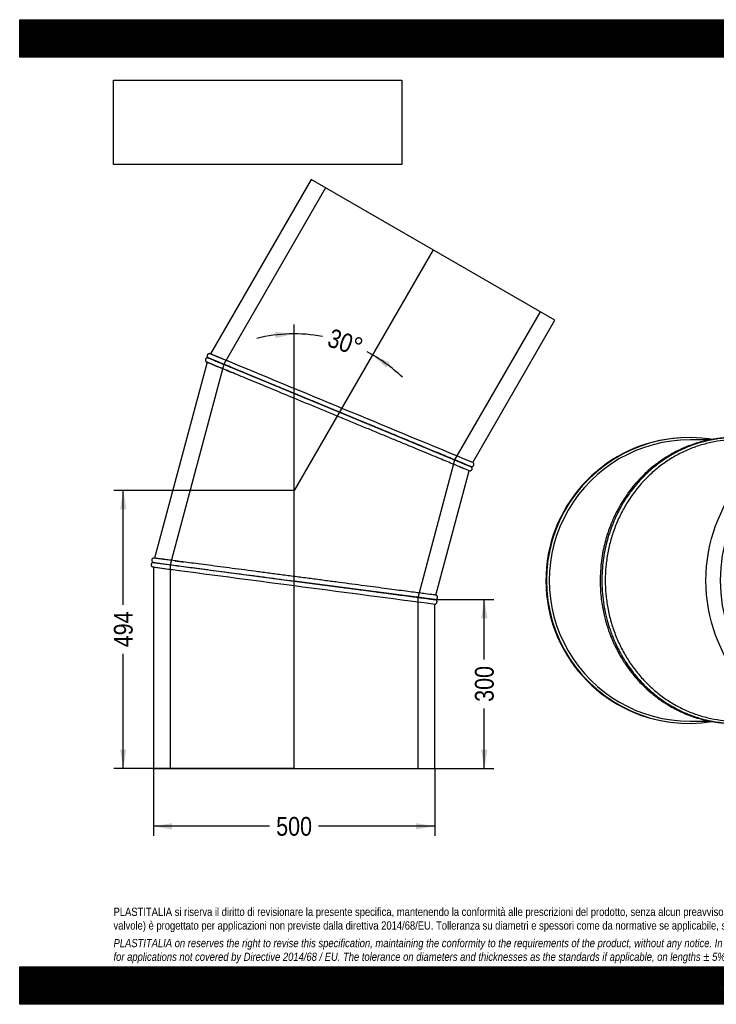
# Model space of a CAD drawing. Header units: millimetres. Extents: x 0 to 2475, y 0 to 1750.
# Tile 1 of 2: x 0 to 1237, y 0 to 1750. Entities that reach past the tile are written whole.
import ezdxf
from ezdxf.enums import TextEntityAlignment as Align
from ezdxf.lldxf.tags import DXFTag

# ---------------------------------------------------------------- set-up
doc = ezdxf.new("R2010")
doc.units = ezdxf.units.MM
doc.header["$LTSCALE"] = 8.333333
for name, color, linetype in [('Default', 7, 'Continuous'), ('DV1_Default', 7, 'Continuous'), ('TUBO_X_GOMITO_30', 7, 'Continuous')]:
    doc.layers.add(name, color=color, linetype=linetype)
doc.styles.add('SEACAD_Arial_Narrow', font='ARIALN.TTF')
tags = doc.linetypes.add('HIDDEN2', pattern=[4.7625, 3.175, -1.5875]).pattern_tags.tags
tags[6:7] = [DXFTag(74, 4), DXFTag(75, 0), DXFTag(340, '0'), DXFTag(46, 0.0), DXFTag(50, 0.0), DXFTag(44, 0.0), DXFTag(45, 0.0)]
tags[4:5] = [DXFTag(74, 4), DXFTag(75, 0), DXFTag(340, '0'), DXFTag(46, 0.0), DXFTag(50, 0.0), DXFTag(44, 0.0), DXFTag(45, 0.0)]
tags = doc.linetypes.add('PHANTOM2', pattern=[31.75, 15.875, -3.175, 3.175, -3.175, 3.175, -3.175]).pattern_tags.tags
tags[14:15] = [DXFTag(74, 4), DXFTag(75, 0), DXFTag(340, '0'), DXFTag(46, 0.0), DXFTag(50, 0.0), DXFTag(44, 0.0), DXFTag(45, 0.0)]
tags[12:13] = [DXFTag(74, 4), DXFTag(75, 0), DXFTag(340, '0'), DXFTag(46, 0.0), DXFTag(50, 0.0), DXFTag(44, 0.0), DXFTag(45, 0.0)]
tags[10:11] = [DXFTag(74, 4), DXFTag(75, 0), DXFTag(340, '0'), DXFTag(46, 0.0), DXFTag(50, 0.0), DXFTag(44, 0.0), DXFTag(45, 0.0)]
tags[8:9] = [DXFTag(74, 4), DXFTag(75, 0), DXFTag(340, '0'), DXFTag(46, 0.0), DXFTag(50, 0.0), DXFTag(44, 0.0), DXFTag(45, 0.0)]
tags[6:7] = [DXFTag(74, 4), DXFTag(75, 0), DXFTag(340, '0'), DXFTag(46, 0.0), DXFTag(50, 0.0), DXFTag(44, 0.0), DXFTag(45, 0.0)]
tags[4:5] = [DXFTag(74, 4), DXFTag(75, 0), DXFTag(340, '0'), DXFTag(46, 0.0), DXFTag(50, 0.0), DXFTag(44, 0.0), DXFTag(45, 0.0)]
doc.dimstyles.new('Plastitalia', dxfattribs={"dimtxt": 33.333333, "dimasz": 33.333333, "dimexe": 16.666667, "dimexo": 0, "dimgap": 8.333333, "dimtad": 0, "dimdec": 0, "dimtxsty": 'SEACAD_Arial_Narrow', "dimblk1": '_SE_FILLED', "dimblk2": '_SE_FILLED', "dimsah": 1, "dimcen": 16.666667, "dimadec": 0, "dimazin": 0, "dimtfac": 0.8, "dimtdec": 1, "dimtmove": 0, "dimatfit": 3, "dimfxl": 1, "dimtolj": 1, "dimarcsym": 0})
picture_1 = doc.add_image_def('image1.jpg', size_in_pixel=(4302, 1260))

# ---------------------------------------------------------------- blocks, each defined once
blk = doc.blocks.new('SE')
at = {"layer": 'DV1_Default', "color": 7, "linetype": 'PHANTOM2'}
for p in [(734.3, 1340.9), (487.4, 419.4)]:
    blk.add_line(p, (487.4, 913.2), dxfattribs=at)
at = {"layer": 'TUBO_X_GOMITO_30', "color": 7, "linetype": 'Continuous'}
for p, q in [((517.8, 1465.9), (338.9, 1156)), ((950.8, 1215.9), (517.8, 1465.9)), ((804.8, 963), (950.8, 1215.9)), ((332.8, 1141.3), (239.5, 793)), ((334.9, 1149.1), (334.9, 1149)), ((334.9, 1149), (568.1, 1052.5)), ((568.1, 1052.5), (334.9, 1149)), ((334.9, 1149), (334.9, 1149)), ((568.1, 1052.5), (568.1, 1052.5)), ((568.1, 1052.5), (800.8, 956.1)), ((568.1, 1052.4), (568.1, 1052.5)), ((800.8, 956.1), (568.1, 1052.4)), ((623, 1029.6), (609, 1035.4)), ((739.5, 727.2), (798.7, 948.3)), ((800.8, 956), (800.8, 956.1)), ((237.4, 785.3), (237.4, 785.2)), ((237.4, 785.2), (487.7, 752.3)), ((237.4, 785.2), (487.7, 752.3)), ((237.4, 785.2), (237.4, 785.2)), ((237.4, 777.2), (237.4, 419.4)), ((487.7, 752.3), (487.7, 752.3)), ((737.4, 719.4), (487.7, 752.3)), ((487.7, 752.3), (487.7, 752.3)), ((487.7, 752.3), (737.4, 719.4)), ((737.4, 419.4), (737.4, 711.4)), ((237.4, 419.4), (737.4, 419.4))]:
    blk.add_line(p, q, dxfattribs=at)
at = {"layer": 'TUBO_X_GOMITO_30', "color": 7, "linetype": 'HIDDEN2'}
for p, q in [((543.5, 1451), (362.6, 1137.6)), ((773.1, 967.5), (925.1, 1230.7)), ((362.6, 1137.6), (267.1, 781.3)), ((707.7, 723.3), (773.1, 967.5)), ((267.1, 781.3), (267.1, 419.4)), ((707.7, 419.4), (707.7, 723.3))]:
    blk.add_line(p, q, dxfattribs=at)
at = {"layer": 'TUBO_X_GOMITO_30', "color": 7, "linetype": 'Continuous'}
for centre, radius, start, end in [((-4000.8, -9383.8), 11398.3, 67.43658, 67.62566), ((2897.5, 7286.1), 6658.6, 247.33753, 247.59454), ((322.4, 1114.4), 36.7, 66.8453, 71.5437), ((-355002.8, -857373.6), 929161.3, 67.484451, 67.5132608), ((5006.1, 11169.5), 11045.3, 247.43891, 247.62622), ((-1787.6, -14823.9), 15747.9, 82.44398, 82.60796), ((1062.6, 6899.7), 6177.9, 262.31452, 262.61266), ((121767.3, 921956.5), 929161.3, 262.4863976, 262.515549), ((2481.5, 14172.6), 13565.8, 262.43823, 262.61725), ((-61.9, -5209.9), 5982.9, 82.31339, 82.61091)]:
    blk.add_arc(centre, radius, start, end, dxfattribs=at)
at = {"layer": 'TUBO_X_GOMITO_30', "color": 7, "linetype": 'HIDDEN2'}
for centre, radius, start, end in [((-355002.8, -857373.6), 929161.3, 67.5132608, 67.515549), ((-5661, -13404.1), 15747.9, 67.44398, 67.47917), ((2995.4, 7520.4), 6912.5, 247.58952, 247.59823), ((1165.7, 7670.7), 6955.8, 262.32797, 262.36488), ((121767.3, 921956.5), 929161.3, 262.484451, 262.4863976), ((1165.7, 7670.7), 6955.8, 262.56431, 262.61075), ((-122, -5658.4), 6435.4, 82.59818, 82.61244)]:
    blk.add_arc(centre, radius, start, end, dxfattribs=at)
at = {"layer": 'TUBO_X_GOMITO_30', "color": 7, "linetype": 'Continuous'}
for points, knots in [([(338, 1156.4), (337.6, 1156.5), (337, 1156.6), (335.7, 1156.4), (334.6, 1155.9), (333.8, 1155.1), (333.3, 1154.3), (333, 1153.5), (332.9, 1152.6), (333, 1151.7), (333.2, 1150.8), (333.9, 1149.8), (334.5, 1149.3), (335, 1149)], [0, 0, 0, 0, 0.095068, 0.180282, 0.316284, 0.411667, 0.477, 0.544319, 0.635375, 0.699916, 0.780946, 0.880914, 1, 1, 1, 1]), ([(334, 1149.1), (333.6, 1149.1), (333, 1149.1), (332, 1148.7), (331.1, 1148.2), (330.5, 1147.4), (330.1, 1146.6), (329.8, 1145.6), (329.8, 1144.6), (330.1, 1143.7), (330.5, 1142.9), (331.1, 1142.2), (331.6, 1141.8), (331.9, 1141.6)], [0, 0, 0, 0, 0.101766, 0.183453, 0.299214, 0.384732, 0.460413, 0.546466, 0.664105, 0.736486, 0.817599, 0.906207, 1, 1, 1, 1]), ([(568.1, 1052.5), (560.5, 1055.6), (552.8, 1058.8), (537.8, 1065), (530.3, 1068.1), (515.5, 1074.2), (508.2, 1077.3), (493.7, 1083.3), (486.6, 1086.2), (472.4, 1092.1), (465.5, 1094.9), (452.1, 1100.5), (445.5, 1103.2), (432.8, 1108.5), (426.6, 1111.1), (414.8, 1116), (409.1, 1118.3), (392.8, 1125.1), (383, 1129.1), (370.2, 1134.4), (366.2, 1136.1), (359, 1139.1), (355.7, 1140.5), (349.8, 1142.9), (347.2, 1144), (342.8, 1145.8), (340.9, 1146.6), (337.9, 1147.8), (336.8, 1148.3), (335.3, 1148.9), (334.9, 1149.1), (334.9, 1149.1), (334.9, 1149.1), (334.9, 1149.1)], [0, 0, 0, 0, 0.03125, 0.03125, 0.0625, 0.0625, 0.09375, 0.09375, 0.125, 0.125, 0.15625, 0.15625, 0.1875, 0.1875, 0.21875, 0.21875, 0.25, 0.25, 0.3125, 0.3125, 0.34375, 0.34375, 0.375, 0.375, 0.40625, 0.40625, 0.4375, 0.4375, 0.46875, 0.46875, 0.5, 0.5, 0.5003678, 0.5003678, 0.5003678, 0.5003678]), ([(334.9, 1149), (334.9, 1149), (334.9, 1149), (334.9, 1149), (336.4, 1148.4), (340.9, 1146.5), (342.8, 1145.7), (347.2, 1143.9), (349.8, 1142.8), (355.7, 1140.4), (359, 1139), (366.2, 1136), (370.2, 1134.4), (378.7, 1130.9), (383.3, 1129), (393, 1125), (398.1, 1122.8), (409, 1118.3), (414.6, 1116), (426.4, 1111.1), (432.6, 1108.6), (445.3, 1103.3), (451.8, 1100.6), (465.3, 1095), (472.2, 1092.2), (486.2, 1086.4), (493.4, 1083.4), (508, 1077.4), (515.3, 1074.3), (530.3, 1068.1), (537.8, 1065), (552.9, 1058.7), (560.5, 1055.6), (568.1, 1052.5)], [0.4999949, 0.4999949, 0.4999949, 0.4999949, 0.5, 0.5, 0.5625, 0.5625, 0.59375, 0.59375, 0.625, 0.625, 0.65625, 0.65625, 0.6875, 0.6875, 0.71875, 0.71875, 0.75, 0.75, 0.78125, 0.78125, 0.8125, 0.8125, 0.84375, 0.84375, 0.875, 0.875, 0.90625, 0.90625, 0.9375, 0.9375, 0.96875, 0.96875, 1, 1, 1, 1]), ([(798.7, 948.3), (798.7, 948.3), (798.3, 948.5), (796.8, 949.1), (795.7, 949.5), (791.2, 951.4), (786.7, 953.3), (775, 958.1), (767.7, 961.1), (754.9, 966.4), (750.4, 968.3), (740.7, 972.3), (735.5, 974.5), (719.3, 981.2), (707.5, 986.1), (688.5, 993.9), (681.9, 996.7), (668.5, 1002.2), (661.6, 1005.1), (647.5, 1010.9), (640.4, 1013.8), (625.8, 1019.9), (618.5, 1022.9), (603.6, 1029.1), (596, 1032.2), (580.9, 1038.5), (573.3, 1041.6), (558.1, 1047.9), (550.6, 1051), (535.5, 1057.3), (527.9, 1060.4), (505.6, 1069.7), (491, 1075.7), (462.9, 1087.4), (449.4, 1093), (424, 1103.5), (412.2, 1108.4), (390.6, 1117.3), (380.8, 1121.4), (367.9, 1126.8), (363.7, 1128.5), (360, 1130)], [0, 0, 0, 0, 0.015625, 0.015625, 0.03125, 0.03125, 0.0625, 0.0625, 0.09375, 0.09375, 0.109375, 0.109375, 0.125, 0.125, 0.15625, 0.15625, 0.171875, 0.171875, 0.1875, 0.1875, 0.203125, 0.203125, 0.21875, 0.21875, 0.234375, 0.234375, 0.25, 0.25, 0.265625, 0.265625, 0.28125, 0.28125, 0.3125, 0.3125, 0.34375, 0.34375, 0.375, 0.375, 0.40625, 0.40625, 0.4226275, 0.4226275, 0.4226275, 0.4226275]), ([(768.1, 969.6), (765.9, 970.5), (763.6, 971.5), (757, 974.2), (752.4, 976.1), (742.7, 980.1), (737.6, 982.2), (727, 986.7), (721.4, 989), (709.6, 993.8), (703.5, 996.4), (690.8, 1001.6), (684.3, 1004.3), (670.9, 1009.9), (664, 1012.7), (649.9, 1018.6), (642.8, 1021.5), (628.2, 1027.6), (620.8, 1030.6), (605.9, 1036.8), (598.4, 1039.9), (583.3, 1046.2), (575.7, 1049.3), (568.1, 1052.5)], [0.6699475, 0.6699475, 0.6699475, 0.6699475, 0.6875, 0.6875, 0.71875, 0.71875, 0.75, 0.75, 0.78125, 0.78125, 0.8125, 0.8125, 0.84375, 0.84375, 0.875, 0.875, 0.90625, 0.90625, 0.9375, 0.9375, 0.96875, 0.96875, 1, 1, 1, 1]), ([(568.1, 1052.4), (583.3, 1046.2), (598.4, 1039.9), (616.6, 1032.4), (619.8, 1031), (623, 1029.7)], [0, 0, 0, 0, 0.0625, 0.0625, 0.07609317, 0.07609317, 0.07609317, 0.07609317]), ([(802.5, 955.1), (802.3, 955.2), (802.1, 955.3), (800.6, 956), (798.7, 956.8), (796.4, 957.8), (793.9, 958.9), (791.2, 960), (788.4, 961.1), (785.5, 962.3), (782.5, 963.6), (779.1, 965), (773.6, 967.3), (765.3, 970.7), (753.3, 975.7), (739.9, 981.2), (725.1, 987.4), (709, 994), (691.9, 1001.1), (673.8, 1008.6), (655, 1016.4), (637.6, 1023.6), (627.5, 1027.8), (623, 1029.6)], [0, 0, 0, 0, 0.047616, 0.091357, 0.13123, 0.167245, 0.199407, 0.227721, 0.25662, 0.281935, 0.307438, 0.333225, 0.359297, 0.425614, 0.492335, 0.559059, 0.625787, 0.692517, 0.75925, 0.825987, 0.892725, 0.959466, 1, 1, 1, 1]), ([(801.7, 955.7), (802.1, 955.6), (802.8, 955.5), (804, 955.6), (805, 956.1), (805.8, 956.8), (806.3, 957.5), (806.7, 958.3), (806.9, 959.2), (806.8, 960.2), (806.5, 961.2), (805.8, 962.3), (805.2, 962.8), (804.8, 963.1)], [0, 0, 0, 0, 0.096032, 0.178525, 0.30368, 0.38679, 0.443151, 0.51035, 0.615236, 0.687578, 0.775891, 0.880804, 1, 1, 1, 1]), ([(798.6, 948.3), (799.2, 948.2), (800, 948.1), (801.3, 948.4), (802.2, 948.9), (802.9, 949.7), (803.5, 950.6), (803.8, 951.9), (803.7, 953.1), (803.3, 954.2), (802.8, 954.8), (802.5, 955.1)], [0, 0, 0, 0, 0.138018, 0.257343, 0.353881, 0.437817, 0.543628, 0.659238, 0.788573, 0.881376, 1, 1, 1, 1]), ([(238.5, 793.1), (238.1, 793.1), (237.5, 793.1), (236.3, 792.6), (235.3, 791.8), (234.7, 790.8), (234.5, 789.9), (234.4, 789), (234.5, 788.2), (234.8, 787.3), (235.4, 786.5), (236.2, 785.7), (237, 785.4), (237.5, 785.2)], [0, 0, 0, 0, 0.095068, 0.180282, 0.316284, 0.411667, 0.477, 0.544319, 0.635375, 0.699916, 0.780946, 0.880914, 1, 1, 1, 1]), ([(237.5, 785.2), (237.1, 785.2), (236.4, 785.1), (235.3, 784.7), (234.4, 783.9), (233.8, 783.1), (233.5, 782.3), (233.4, 781.5), (233.4, 780.5), (233.7, 779.5), (234.3, 778.6), (235.2, 777.8), (236, 777.5), (236.4, 777.3)], [0, 0, 0, 0, 0.096032, 0.178525, 0.30368, 0.38679, 0.443151, 0.51035, 0.615236, 0.687578, 0.775891, 0.880804, 1, 1, 1, 1]), ([(237.4, 785.3), (237.4, 785.3), (237.8, 785.2), (239.4, 785), (240.6, 784.8), (243.8, 784.4), (245.8, 784.2), (250.6, 783.5), (253.4, 783.2), (259.7, 782.3), (263.3, 781.9), (271.1, 780.8), (275.3, 780.3), (284.5, 779.1), (289.4, 778.4), (299.8, 777), (305.3, 776.3), (316.8, 774.8), (322.8, 774), (335.4, 772.3), (342, 771.5), (355.6, 769.7), (362.6, 768.7), (377.1, 766.8), (384.5, 765.9), (399.6, 763.9), (407.3, 762.9), (423, 760.8), (430.9, 759.8), (455, 756.6), (471.3, 754.4), (487.7, 752.3)], [0.5003717, 0.5003717, 0.5003717, 0.5003717, 0.53125, 0.53125, 0.5625, 0.5625, 0.59375, 0.59375, 0.625, 0.625, 0.65625, 0.65625, 0.6875, 0.6875, 0.71875, 0.71875, 0.75, 0.75, 0.78125, 0.78125, 0.8125, 0.8125, 0.84375, 0.84375, 0.875, 0.875, 0.90625, 0.90625, 0.9375, 0.9375, 1, 1, 1, 1]), ([(237.4, 785.2), (237.4, 785.2), (237.8, 785.1), (239.4, 784.9), (240.6, 784.8), (243.8, 784.4), (245.8, 784.1), (250.6, 783.5), (253.4, 783.1), (259.7, 782.3), (263.3, 781.8), (271.1, 780.8), (275.3, 780.2), (284.5, 779), (289.4, 778.4), (299.8, 777), (305.3, 776.3), (316.8, 774.8), (322.8, 774), (335.4, 772.3), (342, 771.5), (355.6, 769.7), (362.6, 768.7), (377.1, 766.8), (384.5, 765.9), (399.6, 763.9), (407.3, 762.9), (423, 760.8), (430.9, 759.7), (455, 756.6), (471.3, 754.4), (487.7, 752.3)], [0.5003678, 0.5003678, 0.5003678, 0.5003678, 0.53125, 0.53125, 0.5625, 0.5625, 0.59375, 0.59375, 0.625, 0.625, 0.65625, 0.65625, 0.6875, 0.6875, 0.71875, 0.71875, 0.75, 0.75, 0.78125, 0.78125, 0.8125, 0.8125, 0.84375, 0.84375, 0.875, 0.875, 0.90625, 0.90625, 0.9375, 0.9375, 1, 1, 1, 1]), ([(739.5, 727.2), (739.5, 727.2), (739.1, 727.2), (737.4, 727.4), (736.2, 727.6), (731.4, 728.2), (726.5, 728.9), (717, 730.1), (713.5, 730.6), (705.7, 731.6), (701.4, 732.2), (692.3, 733.4), (687.3, 734), (676.9, 735.4), (671.5, 736.1), (660, 737.6), (653.9, 738.4), (641.3, 740.1), (634.7, 741), (621.1, 742.8), (614.1, 743.7), (599.6, 745.6), (592.2, 746.6), (577.1, 748.6), (569.4, 749.6), (553.7, 751.6), (545.8, 752.7), (529.8, 754.8), (521.7, 755.9), (505.4, 758), (497.3, 759.1), (481, 761.2), (472.8, 762.3), (456.6, 764.4), (448.6, 765.5), (432.8, 767.6), (424.9, 768.6), (409.4, 770.6), (401.7, 771.7), (386.6, 773.7), (379.2, 774.6), (364.8, 776.5), (357.7, 777.4), (344.1, 779.2), (337.5, 780.1), (324.8, 781.8), (318.7, 782.6), (302.3, 784.7), (292.5, 786), (283.9, 787.1)], [0, 0, 0, 0, 0.015625, 0.015625, 0.03125, 0.03125, 0.0625, 0.0625, 0.078125, 0.078125, 0.09375, 0.09375, 0.109375, 0.109375, 0.125, 0.125, 0.140625, 0.140625, 0.15625, 0.15625, 0.171875, 0.171875, 0.1875, 0.1875, 0.203125, 0.203125, 0.21875, 0.21875, 0.234375, 0.234375, 0.25, 0.25, 0.265625, 0.265625, 0.28125, 0.28125, 0.296875, 0.296875, 0.3125, 0.3125, 0.328125, 0.328125, 0.34375, 0.34375, 0.359375, 0.359375, 0.375, 0.375, 0.4037476, 0.4037476, 0.4037476, 0.4037476]), ([(487.7, 752.3), (495.8, 751.2), (504, 750.1), (520.2, 748), (528.3, 746.9), (544.3, 744.8), (552.2, 743.8), (567.8, 741.7), (575.4, 740.7), (590.3, 738.8), (597.6, 737.8), (611.9, 735.9), (619, 735), (632.6, 733.2), (639.2, 732.3), (651.9, 730.7), (658, 729.9), (669.6, 728.3), (675.1, 727.6), (685.5, 726.3), (690.5, 725.6), (695.3, 725), (695.6, 724.9), (695.9, 724.9)], [0, 0, 0, 0, 0.03125, 0.03125, 0.0625, 0.0625, 0.09375, 0.09375, 0.125, 0.125, 0.15625, 0.15625, 0.1875, 0.1875, 0.21875, 0.21875, 0.25, 0.25, 0.28125, 0.28125, 0.3125, 0.3125, 0.3145068, 0.3145068, 0.3145068, 0.3145068]), ([(487.7, 752.3), (495.8, 751.2), (504, 750.1), (520.2, 748), (528.3, 746.9), (544.3, 744.8), (552.2, 743.8), (567.7, 741.7), (575.3, 740.7), (590.2, 738.8), (597.5, 737.8), (611.9, 735.9), (618.9, 735), (632.5, 733.2), (639.1, 732.3), (651.8, 730.7), (657.9, 729.9), (669.5, 728.3), (675, 727.6), (685.4, 726.2), (690.3, 725.6), (699.3, 724.4), (703.4, 723.9), (707.1, 723.4)], [0, 0, 0, 0, 0.03125, 0.03125, 0.0625, 0.0625, 0.09375, 0.09375, 0.125, 0.125, 0.15625, 0.15625, 0.1875, 0.1875, 0.21875, 0.21875, 0.25, 0.25, 0.28125, 0.28125, 0.3125, 0.3125, 0.3424545, 0.3424545, 0.3424545, 0.3424545]), ([(737.3, 711.4), (737.7, 711.4), (738.4, 711.4), (739.5, 711.9), (740.5, 712.7), (741.1, 713.7), (741.3, 714.6), (741.4, 715.5), (741.3, 716.3), (741, 717.2), (740.5, 718), (739.6, 718.8), (738.8, 719.1), (738.4, 719.3)], [0, 0, 0, 0, 0.095068, 0.180282, 0.316284, 0.411667, 0.477, 0.544319, 0.635375, 0.699916, 0.780946, 0.880914, 1, 1, 1, 1]), ([(738.4, 719.3), (738.8, 719.3), (739.4, 719.4), (740.5, 719.8), (741.4, 720.6), (742, 721.4), (742.3, 722.2), (742.5, 723), (742.4, 724), (742.1, 725), (741.6, 725.9), (740.6, 726.7), (739.9, 727), (739.4, 727.2)], [0, 0, 0, 0, 0.096032, 0.178525, 0.30368, 0.38679, 0.443151, 0.51035, 0.615236, 0.687578, 0.775891, 0.880804, 1, 1, 1, 1])]:
    blk.add_open_spline(points, degree=3, knots=knots, dxfattribs=at)
at = {"layer": 'TUBO_X_GOMITO_30', "color": 7, "linetype": 'HIDDEN2'}
for points in [[(338.7, 1156.1), (338.8, 1156.1), (338.9, 1156), (339, 1156)], [(332.9, 1141.3), (332.8, 1141.3), (332.7, 1141.3), (332.5, 1141.4)], [(611.2, 1034.6), (608.7, 1035.6), (606.3, 1036.6), (603.8, 1037.6)], [(634.7, 1024.8), (628.4, 1027.4), (622.1, 1030), (615.7, 1032.7)], [(625.1, 1028.9), (622.7, 1029.8), (620.2, 1030.8), (617.8, 1031.9)], [(762.1, 972.1), (764.5, 971.1), (766.8, 970.2), (769, 969.3)], [(801, 956), (800.9, 956), (800.8, 956.1), (800.7, 956.1)], [(239.3, 793), (239.4, 793), (239.5, 793), (239.6, 793)], [(237.5, 777.2), (237.4, 777.2), (237.3, 777.2), (237.1, 777.2)], [(737.6, 719.4), (737.5, 719.4), (737.4, 719.4), (737.3, 719.5)], [(737.3, 719.4), (737.4, 719.4), (737.5, 719.4), (737.6, 719.4)]]:
    blk.add_open_spline(points, degree=3, dxfattribs=at)
for points, knots in [([(360, 1130), (356.6, 1131.4), (353.5, 1132.7), (344.8, 1136.3), (340.3, 1138.2), (334.3, 1140.7), (332.8, 1141.3), (332.8, 1141.3), (333.1, 1141.1), (333.8, 1140.9)], [0.42262752, 0.42262752, 0.42262752, 0.42262752, 0.4375, 0.4375, 0.46875, 0.46875, 0.5, 0.5, 0.51499599, 0.51499599, 0.51499599, 0.51499599]), ([(359.6, 1130.2), (359.9, 1130), (360.2, 1129.9), (360.8, 1129.7), (361.1, 1129.6), (361.4, 1129.4)], [0.576839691, 0.576839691, 0.576839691, 0.576839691, 0.578125, 0.578125, 0.579375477, 0.579375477, 0.579375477, 0.579375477]), ([(366.7, 1127.2), (368.5, 1126.5), (370.4, 1125.7), (374.1, 1124.2), (375.8, 1123.4), (377.7, 1122.7)], [0.58663117, 0.58663117, 0.58663117, 0.58663117, 0.59375, 0.59375, 0.60013142, 0.60013142, 0.60013142, 0.60013142]), ([(594.7, 1041.4), (587.8, 1044.2), (578.8, 1048), (570.6, 1051.3), (568.6, 1052.2)], [0.92839899, 0.92839899, 0.92839899, 0.92839899, 0.9850931, 1, 1, 1, 1]), ([(623, 1029.7), (634.5, 1024.9), (645.9, 1020.2), (670.9, 1009.9), (684.4, 1004.3), (709.7, 993.8), (721.5, 988.9), (743.1, 979.9), (752.8, 975.9), (769.8, 968.9), (777.1, 965.9), (788.8, 961), (793.3, 959.1), (797.8, 957.3), (798.9, 956.8), (800.4, 956.2), (800.8, 956), (800.8, 956)], [0.0760932, 0.0760932, 0.0760932, 0.0760932, 0.125, 0.125, 0.1875, 0.1875, 0.25, 0.25, 0.3125, 0.3125, 0.375, 0.375, 0.4375, 0.4375, 0.46875, 0.46875, 0.4999994, 0.4999994, 0.4999994, 0.4999994]), ([(800.8, 956.1), (800.8, 956.1), (800.4, 956.2), (798.9, 956.9), (797.8, 957.3), (793.3, 959.2), (788.8, 961.1), (780, 964.7), (776.7, 966.1), (771.5, 968.2), (769.8, 968.9), (768.1, 969.6)], [0.5000545, 0.5000545, 0.5000545, 0.5000545, 0.53125, 0.53125, 0.5625, 0.5625, 0.625, 0.625, 0.65625, 0.65625, 0.6699475, 0.6699475, 0.6699475, 0.6699475]), ([(780.7, 955.7), (780.8, 955.7), (780.8, 955.7), (783.6, 954.5), (786.1, 953.5), (788.2, 952.6)], [0.93726476, 0.93726476, 0.93726476, 0.93726476, 0.9375, 0.9375, 0.95218161, 0.95218161, 0.95218161, 0.95218161]), ([(283.9, 787.1), (283.2, 787.2), (282.4, 787.3), (277.1, 788), (272.9, 788.6), (265.1, 789.6), (261.6, 790.1), (255.3, 790.9), (252.6, 791.3), (247.8, 791.9), (245.9, 792.2), (242.7, 792.6), (241.5, 792.7), (239.9, 792.9), (239.5, 793), (239.5, 793)], [0.40374757, 0.40374757, 0.40374757, 0.40374757, 0.40625, 0.40625, 0.421875, 0.421875, 0.4375, 0.4375, 0.453125, 0.453125, 0.46875, 0.46875, 0.484375, 0.484375, 0.49995888, 0.49995888, 0.49995888, 0.49995888]), ([(276.3, 788.2), (278.1, 787.9), (280.1, 787.7), (284.9, 787), (287.9, 786.6), (291, 786.2)], [0.58689949, 0.58689949, 0.58689949, 0.58689949, 0.59375, 0.59375, 0.60344943, 0.60344943, 0.60344943, 0.60344943]), ([(703.1, 723.9), (700.5, 724.3), (697.9, 724.6), (693.3, 725.2), (691.5, 725.5), (689.7, 725.7)], [0.66817924, 0.66817924, 0.66817924, 0.66817924, 0.6875, 0.6875, 0.69932197, 0.69932197, 0.69932197, 0.69932197]), ([(695.9, 724.9), (700.1, 724.3), (704.1, 723.8), (711.6, 722.8), (715.1, 722.4), (721.4, 721.5), (724.2, 721.2), (729, 720.5), (731, 720.3), (735.7, 719.7), (737.4, 719.4), (737.4, 719.4), (737.4, 719.4), (737.4, 719.4)], [0.3145068, 0.3145068, 0.3145068, 0.3145068, 0.34375, 0.34375, 0.375, 0.375, 0.40625, 0.40625, 0.4375, 0.4375, 0.5, 0.5, 0.5004614, 0.5004614, 0.5004614, 0.5004614]), ([(709.4, 723.1), (708.8, 723.1), (708.2, 723.2), (706.8, 723.4), (705.9, 723.5), (705.1, 723.6)], [0.65126673, 0.65126673, 0.65126673, 0.65126673, 0.65625, 0.65625, 0.66289216, 0.66289216, 0.66289216, 0.66289216]), ([(707.1, 723.4), (707.3, 723.3), (707.4, 723.3), (711.5, 722.8), (715, 722.3), (721.3, 721.5), (724.1, 721.1), (728.9, 720.5), (730.9, 720.2), (734.1, 719.8), (735.4, 719.6), (737, 719.4), (737.4, 719.4), (737.4, 719.4), (737.4, 719.4), (737.4, 719.4)], [0.3424545, 0.3424545, 0.3424545, 0.3424545, 0.34375, 0.34375, 0.375, 0.375, 0.40625, 0.40625, 0.4375, 0.4375, 0.46875, 0.46875, 0.5, 0.5, 0.5000545, 0.5000545, 0.5000545, 0.5000545])]:
    blk.add_open_spline(points, degree=3, knots=knots, dxfattribs=at)
at = {"layer": 'TUBO_X_GOMITO_30', "color": 7, "linetype": 'Continuous'}
for points in [[(334, 1149.1), (334.7, 1149), (335, 1149), (335, 1149)], [(800.8, 956), (801.4, 955.9), (802, 955.5), (802.5, 955.1)]]:
    blk.add_open_spline(points, degree=3, dxfattribs=at)
blk = doc.blocks.new('SE2')
at = {"layer": 'TUBO_X_GOMITO_30', "color": 7, "linetype": 'Continuous'}
for p, q in [((1226.5, 1003.3), (1190.8, 1003.3)), ((1435.7, 1003.3), (1273.2, 1003.3)), ((1190.8, 503.3), (1226.6, 503.3)), ((1273.2, 503.3), (1435.7, 503.3))]:
    blk.add_line(p, q, dxfattribs=at)
for centre, radius, start, end in [((1188.8, 753.3), 254, 93.6857, 261.4696), ((1189.8, 753.3), 254, 80.8659, 279.1155), ((1190.8, 753.3), 250, 89.9985, 270.0015), ((1188.8, 753.3), 254, 80.7847, 83.022), ((1188.8, 753.3), 220.3, 0, 53.086), ((1188.8, 753.3), 220.3, 0, 53.086), ((1188.8, 753.3), 220.3, 306.914, 0), ((1188.8, 753.3), 220.3, 306.914, 360)]:
    blk.add_arc(centre, radius, start, end, dxfattribs=at)
for major_axis in [(0, 250), (0, 220.3)]:
    blk.add_ellipse((1435.7, 753.3), major_axis=major_axis, ratio=0.866025, dxfattribs=at)
blk.add_ellipse((1269.2, 753.3), major_axis=(0, -220.3), ratio=0.931852, start_param=0.433741, end_param=2.707852, dxfattribs=at)
blk.add_ellipse((1269.2, 753.3), major_axis=(0, -220.3), ratio=0.931852, start_param=0.433741, end_param=2.707852, dxfattribs=at)
for points, knots in [([(1269.2, 1007.3), (1265.8, 1007.3), (1259.5, 1007.2), (1250.5, 1006.6), (1241.6, 1005.7), (1231.5, 1004.3), (1219.6, 1002), (1204.8, 998.2), (1188.5, 992.8), (1174.4, 986.7), (1164.3, 981.6), (1158.2, 978.3), (1153.7, 975.7), (1150.6, 973.8), (1147.9, 972.2), (1144.5, 969.9), (1139.7, 966.8), (1133.5, 962.4), (1124.2, 955.2), (1112.3, 944.9), (1099, 931.5), (1087, 917.4), (1076.6, 903.1), (1068.5, 890.3), (1062.5, 879.6), (1058.2, 871.1), (1054.2, 862.5), (1050.1, 852.9), (1046, 842), (1042.1, 829.9), (1038.4, 816.2), (1035.3, 801.2), (1032.6, 783.5), (1031.9, 772.6), (1031.5, 765.7)], [0.7570759, 0.7570759, 0.7570759, 0.7570759, 0.7639447, 0.7698735, 0.7752311, 0.7820516, 0.7903941, 0.799762, 0.8127454, 0.8248784, 0.8304289, 0.8352608, 0.8386619, 0.8406676, 0.842468, 0.8450049, 0.848811, 0.853755, 0.859928, 0.8721061, 0.884552, 0.896525, 0.9079362, 0.9187875, 0.9254775, 0.9312574, 0.9369608, 0.9435116, 0.9511049, 0.9589087, 0.9676664, 0.9775136, 0.9882914, 1, 1, 1, 1]), ([(1312.9, 1003.3), (1309.7, 1003.9), (1302.3, 1005.2), (1290.5, 1006.6), (1277.9, 1007.3), (1266.7, 1007.3), (1257.2, 1006.9), (1249.6, 1006.2), (1243.1, 1005.5), (1237.9, 1004.8), (1232.7, 1003.9), (1226.5, 1002.8), (1218.8, 1001), (1209.7, 998.7), (1199.7, 995.5), (1189.6, 991.8), (1180.2, 987.8), (1172.1, 984), (1165.3, 980.5), (1159.3, 977.2), (1152.6, 973.2), (1144.4, 968), (1134.4, 960.8), (1122.9, 951.6), (1109.3, 939.2), (1095, 923.7), (1083.7, 908.9), (1075.7, 897), (1070.4, 888.3), (1065.8, 880), (1062.2, 873), (1059.7, 867.8), (1057.6, 863.3), (1055.4, 858.2), (1052.8, 851.8), (1050.1, 844.6), (1047.4, 836.9), (1044.3, 826.9), (1040.9, 813.7), (1037.7, 797.5), (1035.3, 779.6), (1034.1, 760.3), (1034.3, 739.8), (1036.1, 719.8), (1039.2, 700.5), (1043.4, 682.8), (1047.9, 668.1), (1051.8, 657.3), (1054.7, 650.1), (1057.2, 644.2), (1059.9, 638.4), (1063.2, 631.6), (1067.4, 623.6), (1072.4, 614.9), (1078.3, 605.7), (1085, 596), (1092.8, 586), (1102, 575.3), (1112.5, 564.4), (1125.6, 552.6), (1134.1, 546.1), (1139.5, 542.1)], [0.5658738, 0.5658738, 0.5658738, 0.5658738, 0.5723381, 0.5811025, 0.5898559, 0.5978053, 0.6036647, 0.6090608, 0.6134083, 0.616843, 0.619657, 0.6240481, 0.6294567, 0.6356819, 0.6428338, 0.6505421, 0.6574032, 0.6632277, 0.6682795, 0.6726065, 0.676906, 0.6837031, 0.6919143, 0.7012555, 0.7126934, 0.7277952, 0.7421562, 0.748666, 0.7552233, 0.7616856, 0.7667602, 0.7702549, 0.7726834, 0.7762095, 0.780757, 0.7856793, 0.7908034, 0.7960991, 0.8055722, 0.816479, 0.8269853, 0.839382, 0.8527482, 0.8653768, 0.8770327, 0.889294, 0.8996971, 0.9059453, 0.9109001, 0.9145637, 0.9180833, 0.9230528, 0.9288805, 0.9352603, 0.942237, 0.9499378, 0.9578798, 0.9668186, 0.9769011, 0.9879611, 1, 1, 1, 1]), ([(1273.2, 1003.3), (1273.2, 1003.3), (1273.1, 1003.3), (1265.4, 1003.3), (1257.8, 1002.9), (1242.7, 1001.3), (1235.3, 1000.1), (1220.5, 996.9), (1213.2, 995), (1198.8, 990.3), (1191.6, 987.6), (1177.5, 981.3), (1170.6, 977.9), (1157.2, 970.2), (1150.6, 966), (1137.9, 956.9), (1131.8, 952.1), (1120, 941.7), (1114.3, 936.2), (1098, 918.9), (1088.3, 906.1), (1075.5, 885.7), (1071.5, 878.6), (1064.3, 864.2), (1061, 856.7), (1055.1, 841.6), (1052.5, 833.8), (1048.1, 818.1), (1046.3, 810.2), (1043.3, 794.3), (1042.2, 786.2), (1040.7, 770), (1040.3, 761.8), (1040.2, 745.3), (1040.6, 737.1), (1042.1, 720.7), (1043.2, 712.5), (1046.2, 696.4), (1048.1, 688.4), (1052.6, 672.7), (1055.2, 664.9), (1061, 649.7), (1064.3, 642.3), (1071.6, 627.8), (1075.5, 620.8), (1084, 607.1), (1088.6, 600.5), (1098.3, 587.9), (1103.4, 581.9), (1114.1, 570.5), (1119.7, 565.1), (1131.4, 554.8), (1137.5, 549.9), (1150.2, 540.8), (1156.8, 536.6), (1170.2, 528.9), (1177.1, 525.4), (1191.2, 519.1), (1198.4, 516.4), (1212.9, 511.7), (1220.3, 509.7), (1242.7, 504.9), (1257.9, 503.3), (1273.2, 503.3), (1273.2, 503.3), (1273.2, 503.3)], [0.2498656, 0.2498656, 0.2498656, 0.2498656, 0.25, 0.25, 0.265625, 0.265625, 0.28125, 0.28125, 0.296875, 0.296875, 0.3125, 0.3125, 0.328125, 0.328125, 0.34375, 0.34375, 0.359375, 0.359375, 0.375, 0.375, 0.40625, 0.40625, 0.421875, 0.421875, 0.4375, 0.4375, 0.453125, 0.453125, 0.46875, 0.46875, 0.484375, 0.484375, 0.5, 0.5, 0.515625, 0.515625, 0.53125, 0.53125, 0.546875, 0.546875, 0.5625, 0.5625, 0.578125, 0.578125, 0.59375, 0.59375, 0.609375, 0.609375, 0.625, 0.625, 0.640625, 0.640625, 0.65625, 0.65625, 0.671875, 0.671875, 0.6875, 0.6875, 0.703125, 0.703125, 0.71875, 0.71875, 0.75, 0.75, 0.7500771, 0.7500771, 0.7500771, 0.7500771]), ([(1031.5, 765.7), (1031.3, 759.2), (1031, 748.7), (1031.9, 731.6), (1033.5, 717), (1035.7, 703.7), (1038.1, 692.3), (1040.6, 682.2), (1043.3, 673.1), (1046, 664.6), (1049, 656.4), (1052.2, 648.5), (1055.7, 640.6), (1061, 629.7), (1068.8, 615.5), (1079.9, 598.5), (1092.9, 581.9), (1106.7, 566.9), (1119.3, 555.5), (1129.4, 547.3), (1136.8, 541.8), (1142.6, 537.8), (1147, 535), (1151.2, 532.3), (1156.8, 529), (1164.2, 524.9), (1173.5, 520.3), (1184.3, 515.6), (1196.9, 510.8), (1211, 506.6), (1225.7, 503.2), (1239, 501.1), (1249.8, 500), (1258.1, 499.5), (1264.7, 499.3), (1268.7, 499.3), (1270.5, 499.3)], [0, 0, 0, 0, 0.0111994, 0.0214999, 0.030902, 0.0392244, 0.046534, 0.0529769, 0.0586638, 0.0644628, 0.0698021, 0.0751934, 0.0806448, 0.0861524, 0.0983161, 0.1115823, 0.1250225, 0.1389892, 0.1511148, 0.1582542, 0.1646211, 0.1691938, 0.1721118, 0.17499, 0.1790524, 0.1850741, 0.1918682, 0.199553, 0.2086992, 0.2189477, 0.2291117, 0.2390529, 0.2460085, 0.2511851, 0.2556966, 0.2593558, 0.2593558, 0.2593558, 0.2593558]), ([(1139.5, 542.1), (1144.7, 538.5), (1153, 532.8), (1167.4, 524.8), (1179.9, 518.8), (1191.7, 513.9), (1202.1, 510.3), (1211.2, 507.5), (1218.8, 505.5), (1224.9, 504.1), (1229.4, 503.2), (1232.9, 502.6), (1236.3, 502), (1240.9, 501.3), (1248.1, 500.4), (1257.9, 499.6), (1270.1, 499.2), (1282.5, 499.4), (1294.4, 500.4), (1304.5, 501.7), (1310.5, 502.8), (1313.1, 503.3)], [0, 0, 0, 0, 0.0114278, 0.0218945, 0.0313983, 0.0397714, 0.047156, 0.0535738, 0.058864, 0.0630625, 0.0662034, 0.068033, 0.0702114, 0.0731846, 0.0773486, 0.0849672, 0.0931479, 0.1018684, 0.1101657, 0.1171923, 0.1224737, 0.1224737, 0.1224737, 0.1224737])]:
    blk.add_open_spline(points, degree=3, knots=knots, dxfattribs=at)
blk = doc.blocks.new('DMBLK41')
at = {"layer": 'Default', "linetype": 'Continuous'}
for points in [[(270.7, 310.8), (270.7, 321.9), (237.4, 316.4)], [(704.1, 310.8), (737.4, 316.4), (704.1, 321.9)]]:
    blk.add_hatch(color=7, dxfattribs=at).paths.add_polyline_path(points)
at = {"layer": 'Default', "color": 7, "linetype": 'Continuous'}
for p, q in [((237.4, 419.4), (237.4, 299.7)), ((737.4, 419.4), (737.4, 299.7)), ((443.9, 316.4), (237.4, 316.4)), ((737.4, 316.4), (530.9, 316.4))]:
    blk.add_line(p, q, dxfattribs=at)
at = {"layer": 'Default', "color": 7, "linetype": 'Continuous', "style": 'SEACAD_Arial_Narrow'}
blk.add_text('500', height=33.33, dxfattribs=at).set_placement((455.6, 333), align=Align.TOP_LEFT)
blk = doc.blocks.new('_SE_FILLED')
at = {"color": 0}
blk.add_line((0, 0), (-1, 0), dxfattribs=at)
blk.add_solid([(0, 0), (-1, -0.1665), (-1, 0.1665), (0, 0)], dxfattribs=at)
blk = doc.blocks.new('DMBLK42')
at = {"layer": 'Default', "linetype": 'Continuous'}
for points in [[(178.4, 879.9), (189.5, 879.9), (183.9, 913.2)], [(178.4, 452.7), (183.9, 419.4), (189.5, 452.7)]]:
    blk.add_hatch(color=7, dxfattribs=at).paths.add_polyline_path(points)
at = {"layer": 'Default', "color": 7, "linetype": 'Continuous'}
for p, q in [((487.4, 913.2), (167.3, 913.2)), ((183.9, 709.8), (183.9, 913.2)), ((183.9, 419.4), (183.9, 622.8)), ((487.4, 419.4), (167.3, 419.4))]:
    blk.add_line(p, q, dxfattribs=at)
at = {"layer": 'Default', "color": 7, "linetype": 'Continuous', "style": 'SEACAD_Arial_Narrow'}
blk.add_text('494', height=33.33, rotation=90, dxfattribs=at).set_placement((167.3, 634.5), align=Align.TOP_LEFT)
blk = doc.blocks.new('DMBLK43')
at = {"layer": 'Default', "linetype": 'Continuous'}
for points in [[(454.5, 1184.1), (487.4, 1191.6), (453.8, 1195.1)], [(657.5, 1140.6), (626.6, 1154.3), (651.3, 1131.3)]]:
    blk.add_hatch(color=7, dxfattribs=at).paths.add_polyline_path(points)
at = {"layer": 'Default', "color": 7, "linetype": 'Continuous'}
blk.add_line((487.4, 913.2), (487.4, 1208.3), dxfattribs=at)
for start, end in [(79.5868, 103.7211), (46.2789, 62.2445)]:
    blk.add_arc((487.4, 913.2), 278.4, start, end, dxfattribs=at)
at = {"layer": 'Default', "color": 7, "linetype": 'Continuous', "style": 'SEACAD_Arial_Narrow'}
blk.add_text('30°', height=33.33, rotation=340.9157, dxfattribs=at).set_placement((555.2, 1202), align=Align.TOP_LEFT)
blk = doc.blocks.new('DMBLK44')
at = {"layer": 'Default', "linetype": 'Continuous'}
for points in [[(830.9, 686.1), (825.4, 719.4), (819.8, 686.1)], [(830.9, 452.7), (819.8, 452.7), (825.4, 419.4)]]:
    blk.add_hatch(color=7, dxfattribs=at).paths.add_polyline_path(points)
at = {"layer": 'Default', "color": 7, "linetype": 'Continuous'}
for p, q in [((737.4, 719.4), (842.1, 719.4)), ((825.4, 612.9), (825.4, 719.4)), ((825.4, 419.4), (825.4, 525.9)), ((737.4, 419.4), (842.1, 419.4))]:
    blk.add_line(p, q, dxfattribs=at)
at = {"layer": 'Default', "color": 7, "linetype": 'Continuous', "style": 'SEACAD_Arial_Narrow'}
blk.add_text('300', height=33.33, rotation=90, dxfattribs=at).set_placement((808.7, 537.6), align=Align.TOP_LEFT)

msp = doc.modelspace()

# ---------------------------------------------------------------- hatches: boundary and pattern name
at = {"layer": 'Default', "linetype": 'Continuous'}
h = msp.add_hatch(dxfattribs=at)
h.set_pattern_fill('LINE', scale=0.629921, angle=45, style=0)
h.paths.add_polyline_path([(2475, 1683.3), (2475, 1750), (0, 1750), (0, 1683.3)])
for points in [[(2475, 1683.3), (2475, 1750), (0, 1750), (0, 1683.3)], [(2475, 0), (2475, 66.7), (0, 66.7), (0, 0)]]:
    msp.add_hatch(color=7, dxfattribs=at).paths.add_polyline_path(points)
h = msp.add_hatch(dxfattribs=at)
h.set_pattern_fill('LINE', scale=0.629921, angle=45, style=0)
h.paths.add_polyline_path([(2475, 0), (2475, 66.7), (0, 66.7), (0, 0)])

# ---------------------------------------------------------------- linework, layer by layer
at = {"layer": 'Default', "color": 7, "linetype": 'Continuous'}
for p, q in [((0, 1750), (2475, 1750)), ((0, 1683.3), (0, 1750)), ((2475, 1683.3), (0, 1683.3)), ((0, 66.7), (2475, 66.7)), ((0, 0), (0, 66.7)), ((2475, 0), (0, 0))]:
    msp.add_line(p, q, dxfattribs=at)

# ---------------------------------------------------------------- block references
at = {"layer": 'Default'}
for name in ['SE', 'SE2']:
    msp.add_blockref(name, (0, 0), dxfattribs=at)

# ---------------------------------------------------------------- texts
at = {"layer": 'Default', "insert": (166.7, 171.7), "char_height": 14.5833, "width": 2141.667, "attachment_point": 1}
msp.add_mtext("{\\fArial Narrow|b0||i0||c0|p34;\\C7;\\H14.58333333;\\W1.;PLASTITALIA si riserva il diritto di revisionare la presente specifica, mantenendo la conformità alle prescrizioni del prodotto, senza alcun preavviso. In caso di assegnazione d'ordine si riserva di compiere una più dettagliata analisi tecnico/qualitativa. Il presente prodotto (ad esclusione delle \\P}{\\fArial Narrow|b0||i0||c0|p34;\\C7;\\H14.58333333;\\W1.;valvole) è progettato per applicazioni non previste dalla direttiva 2014/68/EU. Tolleranza su diametri e spessori come da normative se applicabile, su lunghezze ±5%, su angoli ±2°, se non diversamente specificato.\\P}{\\fArial Narrow|b0||i0||c0|p34;\\C7;\\H4.166666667;\\W1.;   \\P}{\\fArial Narrow|b0||i1||c0|p34;\\C7;\\H14.58333333;\\W1.;PLASTITALIA on reserves the right to revise this specification, maintaining the conformity to the requirements of the product, without any notice. In case of assignation of order on will reserve to make a more detailed analysis technical/qualitative. This product (excluding valves) is designed \\P}{\\fArial Narrow|b0||i1||c0|p34;\\C7;\\H14.58333333;\\W1.;for applications not covered by Directive 2014/68 / EU. The tolerance on diameters and thicknesses as the standards if applicable, on lengths ± 5%, on angles ± 2 °, unless otherwise indicated.\\P}", dxfattribs=at)

# ---------------------------------------------------------------- dimensions: what is measured, and where the dimension line sits
at = {"layer": 'Default', "color": 7, "linetype": 'Continuous'}
dim = msp.add_angular_dim_2l(base=(559.4, 1182.1), line1=((487.4, 913.2), (734.3, 1340.9)), line2=((487.4, 913.2), (487.4, 419.4)), text='\\A1;<>', dimstyle='Plastitalia', override={"dimadec": 1}, dxfattribs=at)
dim.commit()
dim.dimension.update_dxf_attribs({"geometry": 'DMBLK43', "text_midpoint": (578.4, 1176.3), "dimtype": 162})
for base, p1, p2, angle, picture, middle in [((183.9, 419.4), (487.4, 419.4), (487.4, 913.2), 90, 'DMBLK42', (183.9, 666.3)), ((825.4, 419.4), (737.4, 419.4), (737.4, 719.4), 90, 'DMBLK44', (825.4, 569.4)), ((737.4, 316.4), (737.4, 419.4), (237.4, 419.4), 180, 'DMBLK41', (487.4, 316.4))]:
    dim = msp.add_linear_dim(base=base, p1=p1, p2=p2, angle=angle, text='\\A1;<>', dimstyle='Plastitalia', dxfattribs=at)
    dim.commit()
    dim.dimension.update_dxf_attribs({"geometry": picture, "text_midpoint": middle, "dimtype": 161})

# ---------------------------------------------------------------- pictures from other files: only their frames are drawn
image = msp.add_image(picture_1, insert=(166.7, 1492.5), size_in_units=(512.1, 150))
image.dxf.flags = 7

doc.saveas('drawing.dxf')
